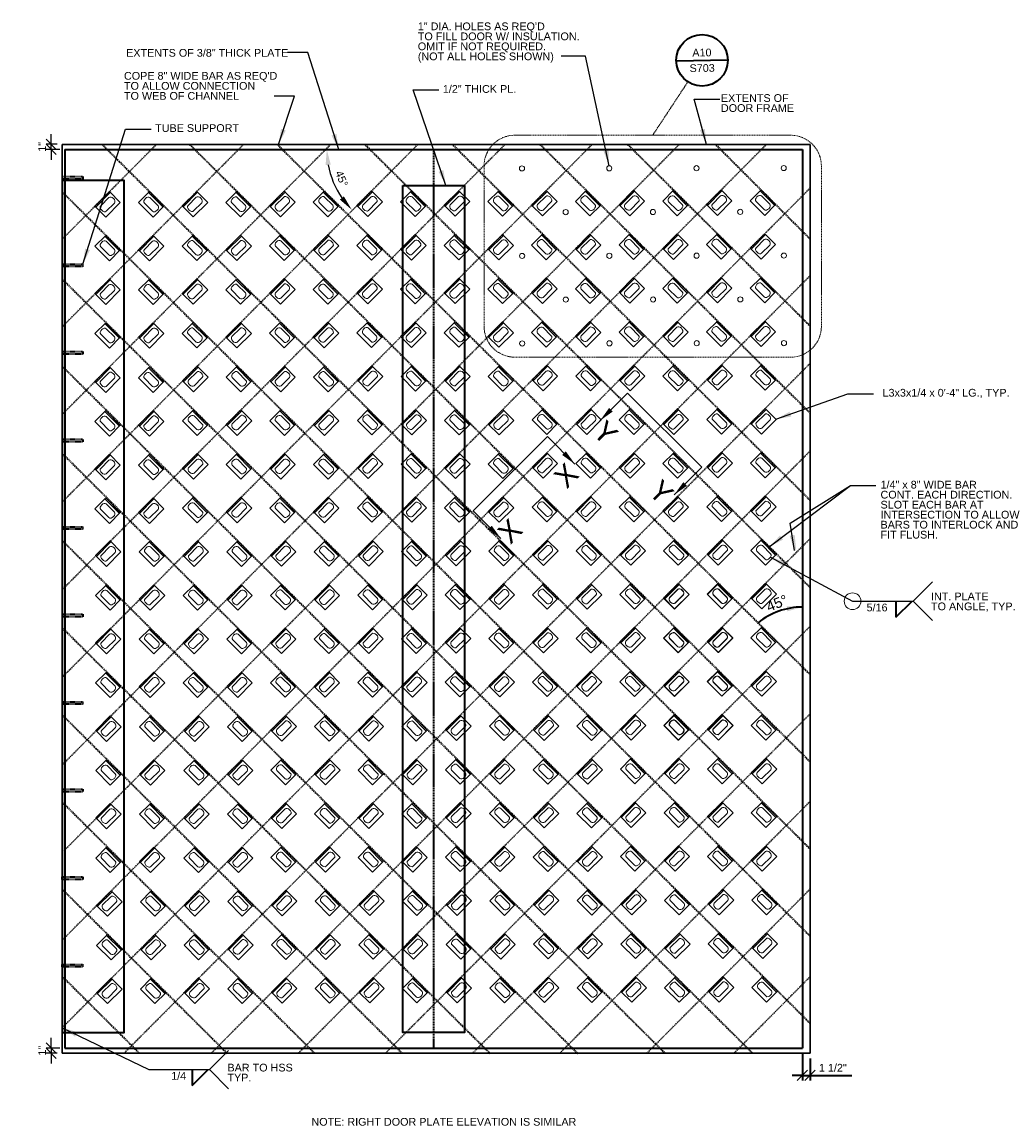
# Model space of a CAD drawing. Header units: inches. Extents: x -829 to 2226, y 10 to 4755.
# Tile 36 of 54: x 877 to 1068, y 362 to 577. Entities that reach past the tile are written whole.
import ezdxf
from ezdxf.enums import TextEntityAlignment as Align

# ---------------------------------------------------------------- set-up
doc = ezdxf.new("R2010")
doc.units = ezdxf.units.IN
doc.header["$LTSCALE"] = 0.5
doc.header["$MEASUREMENT"] = 0
for name, pattern in [('DGN Style 3', [0.621993, 0.444281, -0.177712]), ('HIDDEN', [0.375, 0.25, -0.125]), ('HIDDEN2', [0.1875, 0.125, -0.0625])]:
    doc.linetypes.add(name, pattern=pattern)
for name, color, linetype, lineweight in [('G-ANN-TTLB', 7, 'Continuous', 0), ('G-ANNO-DIM', 7, 'Continuous', 0), ('G-ANNO-DIMS', 7, 'Continuous', 35), ('G-ANNO-TEXT', 7, 'Continuous', 35), ('S-BRAC-DIA~', 7, 'Continuous', 30), ('S-FSTN-MISC', 7, 'Continuous', 25), ('S-STIF-LONG', 7, 'Continuous', 35), ('S-STIF-TRAN', 7, 'Continuous', 30)]:
    doc.layers.add(name, color=color, linetype=linetype, lineweight=lineweight)
doc.styles.add("3 4 1'-0", font='arial.ttf', dxfattribs={"height": 1.5})
doc.styles.add('AEC_3 4_1 0 Scale', font='arial.ttf', dxfattribs={"height": 1.5})
doc.styles.add('Arial', font='arial.ttf')
doc.dimstyles.new("3 4 1'-0", dxfattribs={"dimtxt": 1.5, "dimasz": 3, "dimexe": 1, "dimexo": 1, "dimgap": 1, "dimtad": 1, "dimdec": 4, "dimzin": 15, "dimdsep": 46, "dimlunit": 4, "dimtxsty": 'AEC_3 4_1 0 Scale', "dimcen": 0.09, "dimadec": 4, "dimazin": 3, "dimtfac": 1, "dimtdec": 4, "dimtofl": 0, "dimtmove": 0, "dimatfit": 3, "dimfxl": 1, "dimfrac": 2, "dimtolj": 1, "dimtzin": 15, "dimarcsym": 0})

# ---------------------------------------------------------------- blocks, each defined once
blk = doc.blocks.new('*D119')
at = {"layer": 'Defpoints', "color": 0, "transparency": 16777216}
for p in [(876.59, 551.82), (952.36, 551.82), (936.35, 547.53), (876.59, 476.05)]:
    blk.add_point(p, dxfattribs=at)
at = {"layer": 'G-ANNO-DIM', "color": 0, "lineweight": -2, "transparency": 16777216}
blk.add_arc((952.36, 551.82), 16.57, 190.3848, 214.6152, dxfattribs=at)
at = {"layer": 'G-ANNO-DIM', "color": 0, "transparency": 16777216}
for points in [[(935.55, 548.78), (936.55, 548.88), (935.78, 551.82)], [(939.1, 542.72), (938.33, 542.08), (940.64, 540.1)]]:
    blk.add_solid(points, dxfattribs=at)
at = {"layer": 'G-ANNO-DIM', "color": 0, "transparency": 16777216, "insert": (938.67, 546.15), "char_height": 1.5, "attachment_point": 5, "rotation": 292.5, "style": 'AEC_3 4_1 0 Scale'}
blk.add_mtext('\\A1;45°', dxfattribs=at)
blk = doc.blocks.new('_Oblique')
at = {"color": 0, "linetype": 'ByBlock', "lineweight": -2}
blk.add_line((-0.5, -0.5), (0.5, 0.5), dxfattribs=at)
blk = doc.blocks.new('*D123')
at = {"layer": 'Defpoints', "color": 0, "transparency": 16777216}
for p in [(884.91, 377.32), (882.24, 376.32), (884.41, 376.32)]:
    blk.add_point(p, dxfattribs=at)
at = {"layer": 'G-ANNO-DIMS', "color": 0, "lineweight": -2, "transparency": 16777216}
for p, q in [((883.91, 377.32), (881.24, 377.32)), ((882.24, 377.32), (882.24, 379.32)), ((882.24, 377.32), (882.24, 376.32)), ((883.41, 376.32), (881.24, 376.32)), ((882.24, 376.32), (882.24, 374.32))]:
    blk.add_line(p, q, dxfattribs=at)
at = {"layer": 'G-ANNO-DIMS', "color": 0, "lineweight": -2, "transparency": 16777216, "xscale": 2, "yscale": 2, "zscale": 2}
for p, rotation in [((882.24, 377.32), 270), ((882.24, 376.32), 90)]:
    blk.add_blockref('_Oblique', p, dxfattribs=dict(at, rotation=rotation))
at = {"layer": 'G-ANNO-DIMS', "color": 0, "transparency": 16777216, "insert": (880.49, 376.82), "char_height": 1.5, "attachment_point": 5, "rotation": 90, "style": 'AEC_3 4_1 0 Scale'}
blk.add_mtext('\\A1;1"', dxfattribs=at)
blk = doc.blocks.new('*D124')
at = {"layer": 'Defpoints', "color": 0, "transparency": 16777216}
for p in [(882.24, 552.82), (884.41, 552.82), (884.91, 551.82)]:
    blk.add_point(p, dxfattribs=at)
at = {"layer": 'G-ANNO-DIMS', "color": 0, "lineweight": -2, "transparency": 16777216}
for p, q in [((882.24, 552.82), (882.24, 554.82)), ((883.41, 552.82), (881.24, 552.82)), ((883.91, 551.82), (881.24, 551.82)), ((882.24, 551.82), (882.24, 552.82)), ((882.24, 551.82), (882.24, 549.82))]:
    blk.add_line(p, q, dxfattribs=at)
at = {"layer": 'G-ANNO-DIMS', "color": 0, "lineweight": -2, "transparency": 16777216, "xscale": 2, "yscale": 2, "zscale": 2}
for p, rotation in [((882.24, 552.82), 270), ((882.24, 551.82), 90)]:
    blk.add_blockref('_Oblique', p, dxfattribs=dict(at, rotation=rotation))
at = {"layer": 'G-ANNO-DIMS', "color": 0, "transparency": 16777216, "insert": (880.49, 552.32), "char_height": 1.5, "attachment_point": 5, "rotation": 90, "style": 'AEC_3 4_1 0 Scale'}
blk.add_mtext('\\A1;1"', dxfattribs=at)
blk = doc.blocks.new('*U118')
at = {"layer": 'S-FSTN-MISC', "lineweight": 0}
for p, q in [((0.53, 0.88), (2.12, -0.71)), ((-0.53, -0.18), (1.06, -1.77))]:
    blk.add_line(p, q, dxfattribs=at)
blk.add_ellipse((0, 0.35), major_axis=(-0.53, -0.53), ratio=0.666667, start_param=3.141593, end_param=6.283185, dxfattribs=at)
at = {"layer": 'S-FSTN-MISC', "lineweight": 0, "extrusion": (0, 0, -1)}
blk.add_ellipse((1.59, -1.24), major_axis=(-0.53, -0.53), ratio=0.666667, start_param=3.141593, end_param=6.283185, dxfattribs=at)
blk = doc.blocks.new('*U117')
at = {"layer": 'G-ANNO-DIM', "color": 3}
blk.add_line((-1.25, -2, 0), (-1.25, 2, 0), dxfattribs=at)
blk.add_3dface([(-1.5, -2, 0), (-1.5, 2, 0), (1.5, 2, 0), (1.5, -2, 0)], dxfattribs=at)
at = {"layer": 'S-FSTN-MISC', "lineweight": 0, "rotation": 135.000000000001}
blk.add_blockref('*U118', (0.25, -0.87, 0), dxfattribs=at)

msp = doc.modelspace()

# ---------------------------------------------------------------- linework, layer by layer
at = {"layer": 'G-ANNO-DIM', "lineweight": 0}
for centre in [(973.6975, 548.14223), (990.64594, 548.16435), (1007.59438, 548.18648), (1024.54282, 548.2086), (999.13125, 539.67904), (1016.07969, 539.70117), (982.18281, 539.65692), (973.71969, 531.14948), (990.66813, 531.1716), (1007.61656, 531.19373), (1024.565, 531.21586), (982.205, 522.66417), (999.15344, 522.68629), (1016.10187, 522.70842), (973.74187, 514.15673), (990.69031, 514.17886), (1007.63875, 514.20098), (1024.58718, 514.22311)]:
    msp.add_circle(centre, 0.5, dxfattribs=at)
at = {"layer": 'G-ANNO-DIMS', "linetype": 'DGN Style 3', "lineweight": 0}
for p, q in [((999.09119, 554.59032), (1005.9186, 564.96046)), ((972.32511, 554.59032), (1025.85727, 554.59032)), ((966.32511, 548.59032), (966.32511, 517.48268)), ((1031.85727, 548.59032), (1031.85727, 517.48268)), ((1025.85727, 511.48268), (972.32511, 511.48268))]:
    msp.add_line(p, q, dxfattribs=at)
at = {"layer": 'G-ANNO-DIMS', "lineweight": 30}
for p, q in [((994.2162, 504.52392), (1008.62819, 490.11193)), ((964.21155, 481.66985), (978.62354, 496.08184))]:
    msp.add_line(p, q, dxfattribs=at)
at = {"layer": 'G-ANNO-DIMS'}
for p, q in [((1028.15665, 376.32499), (1028.15665, 371.01829)), ((1029.65665, 375.32499), (1029.65665, 371.01829)), ((1028.15665, 372.01829), (1026.15665, 372.01829)), ((1028.15665, 372.01829), (1029.65665, 372.01829)), ((1029.65665, 372.01829), (1037.746, 372.01829))]:
    msp.add_line(p, q, dxfattribs=at)
at = {"layer": 'G-ANNO-DIMS', "linetype": 'DGN Style 3', "lineweight": 0}
for centre, start, end in [((972.32511, 548.59032), 90, 180), ((972.32511, 517.48268), 180, 270), ((1025.85727, 517.48268), 270, 0)]:
    msp.add_arc(centre, 6, start, end, dxfattribs=at)
at = {"layer": 'G-ANNO-DIMS', "linetype": 'DGN Style 3', "lineweight": 0, "extrusion": (0, 0, -1)}
msp.add_arc((-1025.85727, 548.59032), 6, 90, 180, dxfattribs=at)
at = {"layer": 'G-ANNO-DIMS'}
msp.add_arc((1028.15665, 449.33099), 13.63254, 90, 129.1989267, dxfattribs=at)
at = {"layer": 'G-ANNO-DIMS', "extrusion": (0, 0, -1)}
msp.add_solid([(-1025.11985, 463.1304), (-1028.15665, 462.96353), (-1025.22988, 462.13647)], dxfattribs=at)
at = {"layer": 'G-ANNO-TEXT'}
for p, q in [((1003.66861, 569.06377), (1013.66753, 569.20947)), ((884.90665, 551.81749), (1028.15665, 551.81749)), ((884.90665, 551.81749), (884.90665, 434.32499)), ((1028.15665, 551.81749), (1028.15665, 377.32499)), ((1046.31026, 461.00023), (1049.47147, 464.10321)), ((1046.31026, 464.09761), (1046.31026, 461.00023)), ((884.90665, 434.32499), (884.90665, 414.32499)), ((884.90665, 414.32499), (884.90665, 377.32499)), ((884.40665, 410.07499), (884.40665, 410.57499)), ((884.40665, 393.07499), (884.40665, 393.57499)), ((884.90665, 377.32499), (1028.15665, 377.32499)), ((909.61024, 370.03578), (912.77146, 373.13876)), ((909.61024, 373.13317), (909.61024, 370.03578))]:
    msp.add_line(p, q, dxfattribs=at)
at = {"layer": 'G-ANNO-TEXT', "linetype": 'DGN Style 3'}
msp.add_line((956.53165, 551.81749), (956.53165, 377.32499), dxfattribs=at)
at = {"layer": 'G-ANNO-TEXT', "linetype": 'HIDDEN2'}
for p, q in [((884.40665, 546.57499), (888.40665, 546.57499)), ((888.40665, 546.07499), (884.40665, 546.07499)), ((888.40665, 546.57499), (888.40665, 546.07499)), ((884.40665, 529.57499), (888.40665, 529.57499)), ((888.40665, 529.57499), (888.40665, 529.07499)), ((888.40665, 529.07499), (884.40665, 529.07499)), ((884.40665, 512.57499), (888.40665, 512.57499)), ((888.40665, 512.57499), (888.40665, 512.07499)), ((888.40665, 512.07499), (884.40665, 512.07499)), ((884.40665, 495.57499), (888.40665, 495.57499)), ((888.40665, 495.57499), (888.40665, 495.07499)), ((888.40665, 495.07499), (884.40665, 495.07499)), ((884.40665, 478.57499), (888.40665, 478.57499)), ((888.40665, 478.07499), (884.40665, 478.07499)), ((888.40665, 478.57499), (888.40665, 478.07499)), ((884.40665, 461.57499), (888.40665, 461.57499)), ((888.40665, 461.07499), (884.40665, 461.07499)), ((888.40665, 461.57499), (888.40665, 461.07499)), ((884.40665, 444.57499), (888.40665, 444.57499)), ((888.40665, 444.07499), (884.40665, 444.07499)), ((888.40665, 444.57499), (888.40665, 444.07499)), ((884.40665, 427.57499), (888.40665, 427.57499)), ((888.40665, 427.07499), (884.40665, 427.07499)), ((888.40665, 427.57499), (888.40665, 427.07499)), ((884.40665, 410.57499), (888.40665, 410.57499)), ((888.40665, 410.07499), (884.40665, 410.07499)), ((888.40665, 410.57499), (888.40665, 410.07499)), ((884.40665, 393.57499), (888.40665, 393.57499)), ((888.40665, 393.07499), (884.40665, 393.07499)), ((888.40665, 393.57499), (888.40665, 393.07499))]:
    msp.add_line(p, q, dxfattribs=at)
at = {"layer": 'G-ANNO-TEXT', "linetype": 'Continuous', "lineweight": 0}
for p, q in [((1049.66977, 464.09761), (1053.40518, 467.83302)), ((1049.66977, 464.09761), (1053.40518, 460.3622)), ((912.96975, 373.13317), (916.70517, 376.86858)), ((912.96975, 373.13317), (916.70517, 369.39776))]:
    msp.add_line(p, q, dxfattribs=at)
at = {"layer": 'G-ANNO-TEXT', "flags": 128}
for points in [[(896.40665, 380.31749), (896.40665, 545.81749), (884.40665, 545.81749), (884.40665, 380.31749)], [(884.40665, 414.32499), (884.40665, 380.31749), (896.40665, 380.31749), (896.40665, 413.82499)]]:
    msp.add_lwpolyline(points, dxfattribs=at)
msp.add_lwpolyline([(950.53165, 544.81749), (962.53165, 544.81749), (962.53165, 380.31749), (950.53165, 380.31749), (950.53165, 544.81749)], close=True, dxfattribs=at)
at = {"layer": 'G-ANNO-TEXT'}
msp.add_circle((1008.66807, 569.13662), 4.99999, dxfattribs=at)
at = {"layer": 'G-ANNO-TEXT', "lineweight": 0}
msp.add_circle((1037.90009, 464.09761), 1.62178, dxfattribs=at)
at = {"layer": 'G-ANNO-TEXT', "linetype": 'Continuous', "lineweight": 0}
msp.add_solid([(1026.998, 473.57722), (1026.67353, 476.97108), (1025.68556, 476.81642)], dxfattribs=at)
at = {"layer": 'S-BRAC-DIA~'}
for p, q in [((884.40665, 552.81749), (1029.65665, 552.81749)), ((884.40665, 552.81749), (884.40665, 434.32499)), ((1029.65665, 552.81749), (1029.65665, 376.32499)), ((884.40665, 434.32499), (884.40665, 376.32499)), ((884.40665, 376.32499), (1029.65665, 376.32499))]:
    msp.add_line(p, q, dxfattribs=at)
at = {"layer": 'S-STIF-LONG', "color": 1, "linetype": 'HIDDEN'}
for p, q in [((892.11836, 552.81749), (1029.65665, 415.99554)), ((909.1334, 552.81749), (1029.65665, 432.92197)), ((926.14845, 552.81749), (1029.65665, 449.8484)), ((943.1635, 552.81749), (1029.65665, 466.77482)), ((960.17854, 552.81749), (1029.65665, 483.70125)), ((977.19359, 552.81749), (1029.65665, 500.62767)), ((994.20863, 552.81749), (1029.65665, 517.5541)), ((1011.27187, 552.81749), (1029.65665, 534.43271)), ((884.40665, 543.56261), (1029.65665, 399.06912)), ((884.40665, 526.63618), (1029.65665, 382.14269)), ((884.40665, 509.70975), (1018.48976, 376.32499)), ((884.40665, 492.78333), (1001.47472, 376.32499)), ((884.40665, 475.8569), (984.45967, 376.32499)), ((884.40665, 458.93048), (967.44462, 376.32499)), ((884.40665, 442.00405), (950.42958, 376.32499)), ((884.40665, 425.07762), (933.41453, 376.32499)), ((884.40665, 408.1512), (916.39948, 376.32499)), ((884.40665, 391.22477), (899.38444, 376.32499))]:
    msp.add_line(p, q, dxfattribs=at)
at = {"layer": 'S-STIF-TRAN', "color": 30, "linetype": 'HIDDEN'}
for p, q in [((987.34058, 552.81749), (884.40665, 449.34463)), ((970.41416, 552.81749), (884.40665, 466.35968)), ((953.48773, 552.81749), (884.40665, 483.37473)), ((936.5613, 552.81749), (884.40665, 500.38977)), ((919.63488, 552.81749), (884.40665, 517.40482)), ((902.70845, 552.81749), (884.40665, 534.41987)), ((1004.26701, 552.81749), (884.40665, 432.32959)), ((1021.19343, 552.81749), (884.75928, 415.66902)), ((1029.65665, 544.30997), (884.40665, 398.29949)), ((1029.65665, 527.29492), (884.40665, 381.28445)), ((1029.65665, 510.27987), (896.39945, 376.32499)), ((1029.65665, 493.26483), (913.32587, 376.32499)), ((1029.65665, 476.24978), (930.2523, 376.32499)), ((1029.65665, 459.23473), (947.17872, 376.32499)), ((1029.65665, 459.23473), (947.17872, 376.32499)), ((1029.65665, 442.21969), (964.10515, 376.32499)), ((1029.65665, 425.20464), (981.03158, 376.32499)), ((1029.65665, 408.1896), (997.958, 376.32499)), ((1029.65665, 391.17455), (1014.88443, 376.32499))]:
    msp.add_line(p, q, dxfattribs=at)

# ---------------------------------------------------------------- block references
at = {"layer": 'G-ANNO-DIM', "color": 3}
for p, rotation in [((995.02142, 541.42441, -0.00002), 315), ((1003.50673, 541.42443, -0.00002), 224.9999999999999), ((1012.00294, 541.4798, -0.00002), 315), ((1020.48825, 541.47982, -0.00002), 224.9999999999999), ((893.19839, 541.15856, -0.00002), 315), ((901.6837, 541.15858, -0.00002), 224.9999999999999), ((910.1689, 541.20287, -0.00002), 315), ((918.6542, 541.20288, -0.00002), 224.9999999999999), ((927.1394, 541.24718, -0.00002), 315), ((935.62471, 541.24719, -0.00002), 224.9999999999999), ((944.10991, 541.29149, -0.00002), 315), ((952.59521, 541.2915, -0.00002), 224.9999999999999), ((961.08041, 541.3358, -0.00002), 315), ((969.56572, 541.33581, -0.00002), 224.9999999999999), ((978.05092, 541.38011, -0.00002), 315), ((986.53622, 541.38012, -0.00002), 224.9999999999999), ((961.08044, 532.85053, -0.00002), 224.9999999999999), ((969.56569, 532.85051, -0.00002), 315), ((978.05094, 532.89484, -0.00002), 224.9999999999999), ((986.5362, 532.89482, -0.00002), 315), ((995.02145, 532.93915, -0.00002), 224.9999999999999), ((1003.5067, 532.93913, -0.00002), 315), ((1012.00297, 532.99453, -0.00002), 224.9999999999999), ((1020.48822, 532.99452, -0.00002), 315), ((893.19842, 532.67329, -0.00002), 224.9999999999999), ((901.68367, 532.67328, -0.00002), 315), ((910.16892, 532.7176, -0.00002), 224.9999999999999), ((918.65418, 532.71759, -0.00002), 315), ((927.13943, 532.76191, -0.00002), 224.9999999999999), ((935.62468, 532.7619, -0.00002), 315), ((944.10993, 532.80622, -0.00002), 224.9999999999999), ((952.59519, 532.80621, -0.00002), 315), ((927.1394, 524.27661, -0.00002), 315), ((935.62471, 524.27663, -0.00002), 224.9999999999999), ((944.10991, 524.32092, -0.00002), 315), ((952.59521, 524.32094, -0.00002), 224.9999999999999), ((961.08041, 524.36523, -0.00002), 315), ((969.56572, 524.36525, -0.00002), 224.9999999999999), ((978.05092, 524.40954, -0.00002), 315), ((986.53622, 524.40956, -0.00002), 224.9999999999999), ((995.02142, 524.45385, -0.00002), 315), ((1003.50673, 524.45387, -0.00002), 224.9999999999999), ((1012.00294, 524.50924, -0.00002), 315), ((1020.48825, 524.50925, -0.00002), 224.9999999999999), ((893.19839, 524.188, -0.00002), 315), ((901.6837, 524.18801, -0.00002), 224.9999999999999), ((910.1689, 524.23231, -0.00002), 315), ((918.6542, 524.23232, -0.00002), 224.9999999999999), ((893.19842, 515.70273, -0.00002), 224.9999999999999), ((901.68367, 515.70271, -0.00002), 315), ((910.16892, 515.74704, -0.00002), 224.9999999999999), ((918.65418, 515.74702, -0.00002), 315), ((927.13943, 515.79135, -0.00002), 224.9999999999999), ((935.62468, 515.79133, -0.00002), 315), ((944.10993, 515.83566, -0.00002), 224.9999999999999), ((952.59519, 515.83564, -0.00002), 315), ((961.08044, 515.87997, -0.00002), 224.9999999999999), ((969.56569, 515.87995, -0.00002), 315), ((978.05094, 515.92428, -0.00002), 224.9999999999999), ((986.5362, 515.92426, -0.00002), 315), ((995.02145, 515.96859, -0.00002), 224.9999999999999), ((1003.5067, 515.96857, -0.00002), 315), ((1012.00297, 516.02397, -0.00002), 224.9999999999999), ((1020.48822, 516.02396, -0.00002), 315), ((893.19839, 507.12847, -0.00002), 315), ((901.6837, 507.12848, -0.00002), 224.9999999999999), ((910.25751, 507.26186, -0.00002), 315), ((918.74282, 507.26187, -0.00002), 224.9999999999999), ((927.18394, 507.26186, -0.00002), 315), ((935.66925, 507.26187, -0.00002), 224.9999999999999), ((944.19852, 507.35048, -0.00002), 315), ((952.68383, 507.35049, -0.00002), 224.9999999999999), ((961.12495, 507.35048, -0.00002), 315), ((969.61026, 507.35049, -0.00002), 224.9999999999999), ((978.13953, 507.4391, -0.00002), 315), ((986.62484, 507.43911, -0.00002), 224.9999999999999), ((995.06596, 507.4391, -0.00002), 315), ((1003.55127, 507.43911, -0.00002), 224.9999999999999), ((1012.08054, 507.52771, -0.00002), 315), ((1020.56585, 507.52773, -0.00002), 224.9999999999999), ((893.19842, 498.6432, -0.00002), 224.9999999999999), ((901.68367, 498.64318, -0.00002), 315), ((910.25754, 498.77659, -0.00002), 224.9999999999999), ((918.7428, 498.77658, -0.00002), 315), ((927.18397, 498.77659, -0.00002), 224.9999999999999), ((935.66922, 498.77658, -0.00002), 315), ((944.19855, 498.86521, -0.00002), 224.9999999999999), ((952.68381, 498.8652, -0.00002), 315), ((961.12498, 498.86521, -0.00002), 224.9999999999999), ((969.61023, 498.8652, -0.00002), 315), ((978.13956, 498.95383, -0.00002), 224.9999999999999), ((986.62482, 498.95381, -0.00002), 315), ((995.06599, 498.95383, -0.00002), 224.9999999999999), ((1003.55124, 498.95381, -0.00002), 315), ((1012.08057, 499.04245, -0.00002), 224.9999999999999), ((1020.56583, 499.04243, -0.00002), 315), ((893.19839, 490.1579, -0.00002), 315), ((901.6837, 490.15792, -0.00002), 224.9999999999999), ((910.25751, 490.2913, -0.00002), 315), ((918.74282, 490.29131, -0.00002), 224.9999999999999), ((927.18394, 490.2913, -0.00002), 315), ((935.66925, 490.29131, -0.00002), 224.9999999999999), ((944.19852, 490.37991, -0.00002), 315), ((952.68383, 490.37993, -0.00002), 224.9999999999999), ((961.12495, 490.37991, -0.00002), 315), ((969.61026, 490.37993, -0.00002), 224.9999999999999), ((978.13953, 490.46853, -0.00002), 315), ((986.62484, 490.46855, -0.00002), 224.9999999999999), ((995.06596, 490.46853, -0.00002), 315), ((1003.55127, 490.46855, -0.00002), 224.9999999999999), ((1012.08054, 490.55715, -0.00002), 315), ((1020.56585, 490.55717, -0.00002), 224.9999999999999), ((893.19842, 481.67264, -0.00002), 224.9999999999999), ((901.68367, 481.67262, -0.00002), 315), ((910.25754, 481.80603, -0.00002), 224.9999999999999), ((918.7428, 481.80601, -0.00002), 315), ((927.18397, 481.80603, -0.00002), 224.9999999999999), ((935.66922, 481.80601, -0.00002), 315), ((944.19855, 481.89465, -0.00002), 224.9999999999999), ((952.68381, 481.89463, -0.00002), 315), ((961.12498, 481.89465, -0.00002), 224.9999999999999), ((969.61023, 481.89463, -0.00002), 315), ((978.13956, 481.98327, -0.00002), 224.9999999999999), ((986.62482, 481.98325, -0.00002), 315), ((995.06599, 481.98327, -0.00002), 224.9999999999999), ((1003.55124, 481.98325, -0.00002), 315), ((1012.08057, 482.07189, -0.00002), 224.9999999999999), ((1020.56583, 482.07187, -0.00002), 315), ((893.33109, 473.32085, -0.00002), 315), ((901.8164, 473.32087, -0.00002), 224.9999999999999), ((910.34613, 473.32085, -0.00002), 315), ((918.83144, 473.32087, -0.00002), 224.9999999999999), ((927.31664, 473.36516, -0.00002), 315), ((935.80195, 473.36517, -0.00002), 224.9999999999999), ((944.28714, 473.40947, -0.00002), 315), ((952.77245, 473.40948, -0.00002), 224.9999999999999), ((961.25765, 473.45378, -0.00002), 315), ((969.74296, 473.45379, -0.00002), 224.9999999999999), ((978.22815, 473.49809, -0.00002), 315), ((986.71346, 473.4981, -0.00002), 224.9999999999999), ((995.19866, 473.5424, -0.00002), 315), ((1003.68397, 473.54241, -0.00002), 224.9999999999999), ((1012.16916, 473.5867, -0.00002), 315), ((1020.65447, 473.58672, -0.00002), 224.9999999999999), ((893.33111, 464.83558, -0.00002), 224.9999999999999), ((901.81637, 464.83557, -0.00002), 315), ((910.34616, 464.83558, -0.00002), 224.9999999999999), ((918.83141, 464.83557, -0.00002), 315), ((927.31667, 464.87989, -0.00002), 224.9999999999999), ((935.80192, 464.87988, -0.00002), 315), ((944.28717, 464.9242, -0.00002), 224.9999999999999), ((952.77242, 464.92419, -0.00002), 315), ((961.25768, 464.96851, -0.00002), 224.9999999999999), ((969.74293, 464.9685, -0.00002), 315), ((978.22818, 465.01282, -0.00002), 224.9999999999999), ((986.71343, 465.0128, -0.00002), 315), ((995.19869, 465.05713, -0.00002), 224.9999999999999), ((1003.68394, 465.05711, -0.00002), 315), ((1003.70607, 465.0793, -0.00002), 315), ((1012.16919, 465.10144, -0.00002), 224.9999999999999), ((1012.19137, 465.07931, -0.00002), 224.9999999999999), ((1020.65444, 465.10142, -0.00002), 315), ((893.33109, 456.35029, -0.00002), 315), ((901.8164, 456.3503, -0.00002), 224.9999999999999), ((910.34613, 456.35029, -0.00002), 315), ((918.83144, 456.3503, -0.00002), 224.9999999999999), ((927.31664, 456.39459, -0.00002), 315), ((935.80195, 456.39461, -0.00002), 224.9999999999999), ((944.28714, 456.4389, -0.00002), 315), ((952.77245, 456.43892, -0.00002), 224.9999999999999), ((961.25765, 456.48321, -0.00002), 315), ((969.74296, 456.48323, -0.00002), 224.9999999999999), ((978.22815, 456.52752, -0.00002), 315), ((986.71346, 456.52754, -0.00002), 224.9999999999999), ((995.19866, 456.57183, -0.00002), 315), ((1003.68397, 456.57185, -0.00002), 224.9999999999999), ((1003.70609, 456.59403, -0.00002), 224.9999999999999), ((1012.16916, 456.61614, -0.00002), 315), ((1012.19135, 456.59402, -0.00002), 315), ((1020.65447, 456.61616, -0.00002), 224.9999999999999), ((893.33111, 447.86502, -0.00002), 224.9999999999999), ((901.81637, 447.865, -0.00002), 315), ((910.34616, 447.86502, -0.00002), 224.9999999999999), ((918.83141, 447.865, -0.00002), 315), ((927.31667, 447.90933, -0.00002), 224.9999999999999), ((935.80192, 447.90931, -0.00002), 315), ((944.28717, 447.95364, -0.00002), 224.9999999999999), ((952.77242, 447.95362, -0.00002), 315), ((961.25768, 447.99795, -0.00002), 224.9999999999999), ((969.74293, 447.99793, -0.00002), 315), ((978.22818, 448.04226, -0.00002), 224.9999999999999), ((986.71343, 448.04224, -0.00002), 315), ((995.19869, 448.08657, -0.00002), 224.9999999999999), ((1003.68394, 448.08655, -0.00002), 315), ((1003.70607, 448.10873, -0.00002), 315), ((1012.16919, 448.13088, -0.00002), 224.9999999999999), ((1012.19137, 448.10875, -0.00002), 224.9999999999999), ((1020.65444, 448.13086, -0.00002), 315), ((893.37563, 439.33553, -0.00002), 315), ((901.86094, 439.33555, -0.00002), 224.9999999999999), ((910.47929, 439.33553, -0.00002), 315), ((918.9646, 439.33555, -0.00002), 224.9999999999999), ((927.40526, 439.42415, -0.00002), 315), ((935.89057, 439.42416, -0.00002), 224.9999999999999), ((944.33168, 439.42415, -0.00002), 315), ((952.81699, 439.42416, -0.00002), 224.9999999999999), ((961.34627, 439.51277, -0.00002), 315), ((969.83158, 439.51278, -0.00002), 224.9999999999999), ((978.36131, 439.51277, -0.00002), 315), ((986.84662, 439.51278, -0.00002), 224.9999999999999), ((995.28728, 439.60139, -0.00002), 315), ((1003.70609, 439.62347, -0.00002), 224.9999999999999), ((1003.77259, 439.6014, -0.00002), 224.9999999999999), ((1012.19135, 439.62345, -0.00002), 315), ((1012.2137, 439.60139, -0.00002), 315), ((1020.69901, 439.6014, -0.00002), 224.9999999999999), ((893.37566, 430.85026, -0.00002), 224.9999999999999), ((901.86091, 430.85025, -0.00002), 315), ((910.47932, 430.85026, -0.00002), 224.9999999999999), ((918.96458, 430.85025, -0.00002), 315), ((927.40528, 430.93888, -0.00002), 224.9999999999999), ((935.89054, 430.93887, -0.00002), 315), ((944.33171, 430.93888, -0.00002), 224.9999999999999), ((952.81696, 430.93887, -0.00002), 315), ((961.34629, 431.0275, -0.00002), 224.9999999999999), ((969.83155, 431.02749, -0.00002), 315), ((978.36134, 431.0275, -0.00002), 224.9999999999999), ((986.84659, 431.02749, -0.00002), 315), ((995.2873, 431.11612, -0.00002), 224.9999999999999), ((1003.77256, 431.1161, -0.00002), 315), ((1012.21373, 431.11612, -0.00002), 224.9999999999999), ((1020.69898, 431.1161, -0.00002), 315), ((893.37563, 422.36497, -0.00002), 315), ((901.86094, 422.36498, -0.00002), 224.9999999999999), ((910.47929, 422.36497, -0.00002), 315), ((918.9646, 422.36498, -0.00002), 224.9999999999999), ((927.40526, 422.45359, -0.00002), 315), ((935.89057, 422.4536, -0.00002), 224.9999999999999), ((944.33168, 422.45359, -0.00002), 315), ((952.81699, 422.4536, -0.00002), 224.9999999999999), ((961.34627, 422.5422, -0.00002), 315), ((969.83158, 422.54222, -0.00002), 224.9999999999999), ((978.36131, 422.5422, -0.00002), 315), ((986.84662, 422.54222, -0.00002), 224.9999999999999), ((995.28728, 422.63082, -0.00002), 315), ((1003.77259, 422.63084, -0.00002), 224.9999999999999), ((1012.2137, 422.63082, -0.00002), 315), ((1020.69901, 422.63084, -0.00002), 224.9999999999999), ((893.37566, 413.8797, -0.00002), 224.9999999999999), ((901.86091, 413.87968, -0.00002), 315), ((910.47932, 413.8797, -0.00002), 224.9999999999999), ((918.96458, 413.87968, -0.00002), 315), ((927.40528, 413.96832, -0.00002), 224.9999999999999), ((935.89054, 413.9683, -0.00002), 315), ((944.33171, 413.96832, -0.00002), 224.9999999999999), ((952.81696, 413.9683, -0.00002), 315), ((961.34629, 414.05694, -0.00002), 224.9999999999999), ((969.83155, 414.05692, -0.00002), 315), ((978.36134, 414.05694, -0.00002), 224.9999999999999), ((986.84659, 414.05692, -0.00002), 315), ((995.2873, 414.14556, -0.00002), 224.9999999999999), ((1003.77256, 414.14554, -0.00002), 315), ((1012.21373, 414.14556, -0.00002), 224.9999999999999), ((1020.69898, 414.14554, -0.00002), 315), ((893.55287, 405.39452, -0.00002), 315), ((902.03817, 405.39454, -0.00002), 224.9999999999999), ((910.52337, 405.43883, -0.00002), 315), ((919.00868, 405.43885, -0.00002), 224.9999999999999), ((927.49388, 405.48314, -0.00002), 315), ((935.97918, 405.48315, -0.00002), 224.9999999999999), ((944.46438, 405.52745, -0.00002), 315), ((952.94969, 405.52746, -0.00002), 224.9999999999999), ((961.43489, 405.57176, -0.00002), 315), ((969.92019, 405.57177, -0.00002), 224.9999999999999), ((978.40539, 405.61607, -0.00002), 315), ((986.8907, 405.61608, -0.00002), 224.9999999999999), ((995.3759, 405.66038, -0.00002), 315), ((1003.8612, 405.66039, -0.00002), 224.9999999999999), ((1012.3464, 405.70469, -0.00002), 315), ((1020.83171, 405.7047, -0.00002), 224.9999999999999), ((893.55289, 396.90925, -0.00002), 224.9999999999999), ((902.03815, 396.90924, -0.00002), 315), ((910.5234, 396.95356, -0.00002), 224.9999999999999), ((919.00865, 396.95355, -0.00002), 315), ((927.4939, 396.99787, -0.00002), 224.9999999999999), ((935.97916, 396.99786, -0.00002), 315), ((944.46441, 397.04218, -0.00002), 224.9999999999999), ((952.94966, 397.04217, -0.00002), 315), ((961.43491, 397.08649, -0.00002), 224.9999999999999), ((969.92017, 397.08648, -0.00002), 315), ((978.40542, 397.1308, -0.00002), 224.9999999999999), ((986.89067, 397.13078, -0.00002), 315), ((995.37592, 397.17511, -0.00002), 224.9999999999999), ((1003.86118, 397.17509, -0.00002), 315), ((1012.34643, 397.21942, -0.00002), 224.9999999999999), ((1020.83168, 397.2194, -0.00002), 315), ((893.55287, 388.42396, -0.00002), 315), ((902.03817, 388.42397, -0.00002), 224.9999999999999), ((910.52337, 388.46827, -0.00002), 315), ((919.00868, 388.46828, -0.00002), 224.9999999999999), ((927.49388, 388.51258, -0.00002), 315), ((935.97918, 388.51259, -0.00002), 224.9999999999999), ((944.46438, 388.55688, -0.00002), 315), ((952.94969, 388.5569, -0.00002), 224.9999999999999), ((961.43489, 388.60119, -0.00002), 315), ((969.92019, 388.60121, -0.00002), 224.9999999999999), ((978.40539, 388.6455, -0.00002), 315), ((986.8907, 388.64552, -0.00002), 224.9999999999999), ((995.3759, 388.68981, -0.00002), 315), ((1003.8612, 388.68983, -0.00002), 224.9999999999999), ((1012.3464, 388.73412, -0.00002), 315), ((1020.83171, 388.73414, -0.00002), 224.9999999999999)]:
    msp.add_blockref('*U117', p, dxfattribs=dict(at, rotation=rotation))
at = {"layer": 'G-ANNO-DIM', "xscale": 2, "yscale": 2, "zscale": 2}
msp.add_blockref('_Oblique', (1028.15665, 372.01829), dxfattribs=at)
at = {"layer": 'G-ANNO-DIM', "xscale": 2, "yscale": 2, "zscale": 2, "rotation": 180}
msp.add_blockref('_Oblique', (1029.65665, 372.01829), dxfattribs=at)

# ---------------------------------------------------------------- texts
at = {"layer": 'G-ANN-TTLB', "color": 7, "linetype": 'Continuous', "lineweight": 0, "insert": (958.52554, 362.23387), "char_height": 1.5, "attachment_point": 8, "line_spacing_factor": 0.72, "style": 'AEC_3 4_1 0 Scale'}
msp.add_mtext('\\fArial|b0|i0|c00|p39;NOTE: RIGHT DOOR PLATE ELEVATION IS SIMILAR ', dxfattribs=at)
at = {"layer": 'G-ANNO-DIM', "color": 7, "linetype": 'Continuous', "style": "3 4 1'-0"}
for s, height, rotation, p in [('Y', 4, 315, (989.91236, 496.80892)), ('X', 4, 45, (982.26992, 488.51301)), ('Y', 4, 315, (1000.72307, 485.28157)), ('X', 4, 45, (971.33735, 477.7163)), ('45%%d', 2, 22.5, (1023.22854, 463.7208))]:
    msp.add_text(s, height=height, rotation=rotation, dxfattribs=at).set_placement(p, align=Align.MIDDLE_CENTER)
at = {"layer": 'G-ANNO-DIM', "insert": (1034.0783, 373.49468), "char_height": 1.5, "attachment_point": 5, "style": 'AEC_3 4_1 0 Scale'}
msp.add_mtext('\\A1;1 1/2"', dxfattribs=at)
at = {"layer": 'G-ANNO-TEXT', "style": 'Arial'}
msp.add_text('A10', height=1.499997, rotation=0.8348146, dxfattribs=at).set_placement((1008.65714, 569.88654), align=Align.CENTER)
msp.add_text('S703', height=1.499997, rotation=0.8348146, dxfattribs=at).set_placement((1008.679, 568.3867), align=Align.TOP_CENTER)
at = {"layer": 'G-ANNO-TEXT', "color": 7, "linetype": 'Continuous', "lineweight": 0, "style": 'AEC_3 4_1 0 Scale'}
for s, p in [('5/16', (1040.63065, 463.62976)), ('1/4', (905.5541, 372.66531))]:
    msp.add_text(s, height=1.5, dxfattribs=at).set_placement(p, align=Align.TOP_LEFT)
at = {"layer": 'G-ANNO-TEXT', "color": 7, "char_height": 1.5, "attachment_point": 1, "line_spacing_factor": 0.777165, "style": 'AEC_3 4_1 0 Scale'}
for s, insert in [('1" DIA. HOLES AS REQ\'D\\PTO FILL DOOR W/ INSULATION. \\POMIT IF NOT REQUIRED.\\P(NOT ALL HOLES SHOWN)', (953.46054, 576.48268)), ('EXTENTS OF 3/8" THICK PLATE', (896.80053, 571.33531)), ('1/2" THICK PL.', (958.32113, 564.32482)), ('EXTENTS OF \\PDOOR FRAME', (1012.33713, 562.55858)), ('TUBE SUPPORT', (902.44232, 556.72846)), ('L3x3x1/4 x 0\'-4" LG., TYP.', (1043.73134, 505.33026)), ('INT. PLATE\\PTO ANGLE, TYP.', (1053.1516, 465.78796))]:
    msp.add_mtext(s, dxfattribs=dict(at, insert=insert))
for s, insert, width in [('COPE 8" WIDE BAR AS REQ\'D\\PTO ALLOW CONNECTION\\PTO WEB OF CHANNEL', (896.38456, 566.86888), 33.7405325), ('1/4" x 8" WIDE BAR\\PCONT. EACH DIRECTION. \\PSLOT EACH BAR AT\\PINTERSECTION TO ALLOW\\PBARS TO INTERLOCK AND \\PFIT FLUSH.', (1043.33637, 487.48394), 55.3711965), ('BAR TO HSS TYP.', (916.4799, 374.28392), 15.7742349)]:
    msp.add_mtext(s, dxfattribs=dict(at, insert=insert, width=width))

# ---------------------------------------------------------------- dimensions: what is measured, and where the dimension line sits
at = {"layer": 'G-ANNO-DIM'}
dim = msp.add_angular_dim_3p(base=(936.34601, 547.52768), center=(952.35581, 551.81749), p1=(876.59161, 551.81749), p2=(876.59161, 476.05329), dimstyle="3 4 1'-0", override={"dimse1": 1, "dimse2": 1}, dxfattribs=at)
dim.commit()
dim.dimension.update_dxf_attribs({"geometry": '*D119', "text_midpoint": (938.67151, 546.14927)})
at = {"layer": 'G-ANNO-DIMS'}
for base, p1, p2, angle, picture, middle in [((882.24174, 552.81749), (884.90665, 551.81749), (884.40665, 552.81749), 90, '*D124', (882.24174, 552.31749)), ((882.24099, 376.32499), (884.90665, 377.32499), (884.40665, 376.32499), 270, '*D123', (882.24099, 376.82499))]:
    dim = msp.add_linear_dim(base=base, p1=p1, p2=p2, angle=angle, dimstyle="3 4 1'-0", override={"dimasz": 2, "dimblk1": 'Oblique', "dimblk2": 'Oblique', "dimsah": 1, "dimtofl": 1}, dxfattribs=at)
    dim.commit()
    dim.dimension.update_dxf_attribs({"geometry": picture, "text_midpoint": middle, "dimtype": 160})

# ---------------------------------------------------------------- leaders
at = {"layer": 'G-ANNO-DIM', "lineweight": 30}
for points in [[(988.84654, 499.15427), (994.2162, 504.52392)], [(983.9932, 490.71218), (978.62354, 496.08184)], [(1003.25853, 484.74227), (1008.62819, 490.11193)], [(969.58121, 476.30019), (964.21155, 481.66985)]]:
    msp.add_leader(points, dimstyle="3 4 1'-0", override={"dimgap": 2}, dxfattribs=at)
at = {"layer": 'G-ANNO-TEXT', "linetype": 'Continuous', "lineweight": 0}
for points in [[(938.09608, 551.81749), (932.1211, 570.6778), (928.17782, 570.6778)], [(926.41906, 552.81749), (929.48106, 562.16103), (925.53778, 562.16103)], [(1026.64353, 473.92984), (1025.80506, 479.28593), (1037.5314, 486.57879)]]:
    msp.add_leader(points, dimstyle="3 4 1'-0", override={"dimgap": 2}, dxfattribs=at)
at = {"layer": 'G-ANNO-TEXT'}
for points in [[(990.64594, 548.66435), (986.02035, 569.94284), (981.30857, 569.94284)], [(958.93324, 544.81749), (952.58993, 563.37093), (957.56701, 563.37093)], [(1009.51402, 552.81749), (1007.13755, 561.59079), (1012.11462, 561.59079)], [(888.40665, 529.57499), (896.71112, 555.77457), (901.6882, 555.77457)], [(1023.00191, 499.43479), (1037.01156, 504.33826), (1041.98863, 504.33826)], [(1021.71513, 474.64736), (1037.5314, 486.57879), (1042.43376, 486.57879)], [(1021.98673, 472.68039), (1037.90009, 464.09761), (1049.66977, 464.09761)], [(884.40665, 381.28445), (901.20007, 373.13317), (912.96975, 373.13317)]]:
    msp.add_leader(points, dimstyle="3 4 1'-0", override={"dimgap": 2}, dxfattribs=at)

doc.saveas('drawing.dxf')
